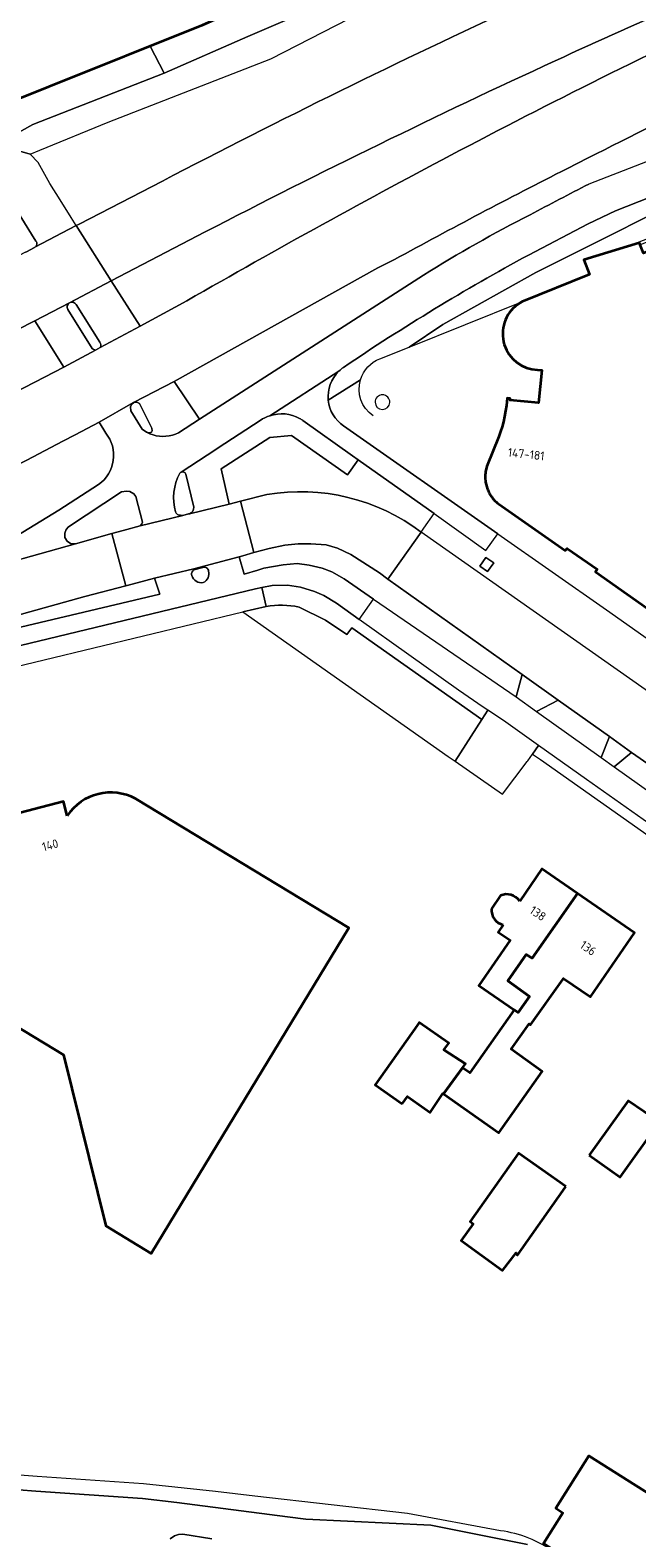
# Model space of a CAD drawing. Extents: x 151587 to 155483, y 462503 to 464608.
# Tile 227 of 236: x 154569 to 154632, y 463998 to 464153. Entities that reach past the tile are written whole.
import ezdxf
from ezdxf.enums import TextEntityAlignment as Align

# ---------------------------------------------------------------- set-up
doc = ezdxf.new("R2010")
doc.units = 0
doc.header["$LTSCALE"] = 0.5
for name, color, linetype, lineweight in [('B-RO-GK-BESCHOEIING-G', 251, 'GK-BESCHOEIING', 35), ('B-RO-GR-BEPLANTING_CULTUUR_BOSPLANTSOEN-GV', 251, 'CONTINUOUS', 18), ('B-RO-GR-GROENVOORZIENING-GV', 251, 'CONTINUOUS', 18), ('B-RO-OG-BEBOUWING-GV', 6, 'CONTINUOUS', 35), ('B-RO-OG-BEBOUWING-T18', 1, 'CONTINUOUS', 18), ('B-RO-OG-TERREIN_CULTUURSCHEIDING-GV', 251, 'CONTINUOUS', 18), ('B-RO-OG-WATER_KANAAL-GV', 251, 'CONTINUOUS', 18), ('B-RO-OG-WATER_SLOOT-GV', 251, 'CONTINUOUS', 18), ('B-RO-VH-VERHARDING_ASFALT-GV', 251, 'CONTINUOUS', 18), ('B-RO-VH-VERHARDING_BETONSTRAATSTEEN-GV', 251, 'CONTINUOUS', 18), ('B-RO-VH-VERHARDING_STRAATBAKSTEEN-GV', 251, 'CONTINUOUS', 18), ('B-RO-VH-VERHARDING_TEGEL-GV', 251, 'CONTINUOUS', 18)]:
    doc.layers.add(name, color=color, linetype=linetype, lineweight=lineweight)
doc.styles.add('NLCS-ISO-M200-T18', font='NLCS-ISO.ttf', dxfattribs={"height": 0.36})
doc.linetypes.add('GK-BESCHOEIING', pattern='A,30,-5,[1,NLCS.SHX,S=1,R=0,X=0,Y=0],-5', length=40)

msp = doc.modelspace()

# ---------------------------------------------------------------- linework, layer by layer
at = {"layer": 'B-RO-GK-BESCHOEIING-G', "flags": 128}
msp.add_lwpolyline([(154831.57, 464254.789), (154818.16, 464249.432), (154787.191, 464237.177), (154746.395, 464220.892), (154699.38, 464202.247), (154674.271, 464192.084), (154657.765, 464185.324), (154637.255, 464176.189), (154620.495, 464168.434), (154606.038, 464162.015), (154599.532, 464159.215), (154587.056, 464153.591), (154555.539, 464140.99)], dxfattribs=at)
at = {"layer": 'B-RO-GR-BEPLANTING_CULTUUR_BOSPLANTSOEN-GV', "flags": 128}
msp.add_lwpolyline([(154615.619, 464097.99), (154616.431, 464097.452), (154617.072, 464098.348), (154616.252, 464098.903)], close=True, dxfattribs=at)
msp.add_lwpolyline([(154593.667, 464093.86), (154591.27, 464093.284), (154612.38, 464078.429), (154613.088, 464077.931), (154615.832, 464082.223), (154602.457, 464091.655), (154601.938, 464090.982), (154599.775, 464092.454), (154597.036, 464093.794)], dxfattribs=at)
at = {"layer": 'B-RO-GR-BEPLANTING_CULTUUR_BOSPLANTSOEN-GV'}
msp.add_lwpolyline([(154597.036, 464093.794, 0.0938011), (154593.667, 464093.86)], format="xyb", dxfattribs=at)
at = {"layer": 'B-RO-GR-GROENVOORZIENING-GV'}
for points in [[(154605.618, 464115.622, 0.4155679), (154604.862, 464114.862)], [(154604.862, 464114.862, 0.4124675), (154605.618, 464114.11)], [(154606.373, 464114.837, 0.424666), (154605.618, 464115.622)], [(154605.618, 464114.11, 0.4021434), (154606.373, 464114.837)]]:
    msp.add_lwpolyline(points, format="xyb", dxfattribs=at)
at = {"layer": 'B-RO-OG-BEBOUWING-GV', "flags": 128}
for points in [[(154646.431, 464101.938), (154650.72, 464098.921), (154652.325, 464101.155), (154656.695, 464098.081), (154658.37, 464100.469), (154656.062, 464106.356), (154656.027, 464106.307), (154654.895, 464109.154), (154654.983, 464109.142), (154647.416, 464128.531), (154644.86, 464135.08), (154644.506, 464134.94), (154637.706, 464132.254), (154632.452, 464130.179), (154632.116, 464131.05), (154632.043, 464131.238), (154626.329, 464129.501), (154626.923, 464127.987), (154619.961, 464125.169), (154619.498, 464124.901)], [(154621.578, 464118.179), (154622.021, 464118.164), (154621.655, 464114.78), (154618.731, 464115.083), (154618.747, 464115.242), (154618.439, 464115.274), (154618.362, 464114.532), (154618.279, 464113.961), (154618.175, 464113.392), (154618.053, 464112.839), (154617.92, 464112.33), (154617.767, 464111.832), (154617.595, 464111.34), (154616.354, 464108.284), (154616.227, 464107.707)], [(154616.188, 464107.121), (154616.228, 464106.626), (154616.342, 464106.148)], [(154617.087, 464104.829), (154617.215, 464104.697)], [(154617.551, 464104.41), (154624.415, 464099.592), (154624.606, 464099.812), (154627.714, 464097.703), (154627.529, 464097.403), (154637.311, 464090.52), (154638.245, 464091.873), (154639.122, 464093.262), (154640.074, 464094.883), (154640.745, 464096.133)], [(154544.386, 464066.485), (154533.722, 464063.852), (154524.947, 464061.686), (154514.058, 464058.997), (154516.375, 464049.612), (154519.644, 464050.419), (154521.352, 464043.499), (154527.884, 464045.112), (154528.677, 464041.901), (154535.894, 464043.683), (154535.058, 464047.071), (154548.38, 464050.36), (154551.41, 464048.223), (154553.775, 464051.692), (154562.666, 464053.887), (154572.809, 464047.742), (154577.156, 464030.134), (154581.846, 464027.293), (154587.969, 464037.4), (154602.146, 464060.799), (154580.249, 464074.066)], [(154573.199, 464072.325), (154572.815, 464073.797), (154559.292, 464070.271), (154551.539, 464068.249)], [(154619.163, 464052.364), (154619.164, 464052.365), (154619.576, 464052.08), (154620.722, 464053.737), (154618.512, 464055.33), (154620.4, 464058.07), (154620.997, 464057.664), (154625.665, 464064.337), (154622.017, 464066.861), (154619.729, 464063.554)], [(154617.762, 464064.106), (154616.821, 464062.746)], [(154618.032, 464061.1), (154617.518, 464060.357), (154618.742, 464059.511), (154615.535, 464054.875), (154618.62, 464052.741), (154619.163, 464052.364)]]:
    msp.add_lwpolyline(points, dxfattribs=at)
at = {"layer": 'B-RO-OG-BEBOUWING-GV'}
for points in [[(154619.498, 464124.901, 0.7114079), (154621.578, 464118.179)], [(154616.227, 464107.707, 0.0427001), (154616.188, 464107.121)], [(154616.342, 464106.148, 0.0418763), (154616.572, 464105.581)], [(154616.572, 464105.581, 0.0492322), (154616.855, 464105.113)], [(154616.855, 464105.113, 0.0272457), (154617.087, 464104.829)], [(154617.215, 464104.697, 0.0393729), (154617.551, 464104.41)], [(154580.249, 464074.066, 0.3856917), (154573.199, 464072.325)], [(154619.729, 464063.554, 0.3652224), (154617.762, 464064.106)], [(154616.821, 464062.746, 0.3650784), (154618.032, 464061.1)]]:
    msp.add_lwpolyline(points, format="xyb", dxfattribs=at)
at = {"layer": 'B-RO-OG-BEBOUWING-GV', "flags": 128}
for points in [[(154611.895, 464043.712), (154617.588, 464039.701), (154622.049, 464046.025), (154618.86, 464048.323), (154620.698, 464050.917), (154620.833, 464050.809), (154624.159, 464055.484), (154624.24, 464055.601), (154627.003, 464053.69), (154631.551, 464060.265), (154625.665, 464064.337), (154620.997, 464057.664), (154620.4, 464058.07), (154618.512, 464055.33), (154620.722, 464053.737), (154619.576, 464052.08), (154619.164, 464052.365), (154619.163, 464052.364), (154614.596, 464045.869), (154613.842, 464046.382)], [(154607.66, 464042.685), (154608.2, 464043.446), (154610.508, 464041.81), (154611.832, 464043.756), (154611.895, 464043.712), (154613.842, 464046.382), (154614.141, 464046.792), (154611.941, 464048.243), (154612.428, 464048.945), (154609.406, 464051.067), (154609.177, 464050.741), (154604.868, 464044.663)], [(154626.877, 464037.397), (154630.059, 464035.137), (154634.113, 464040.801), (154630.87, 464043.017)], [(154624.469, 464034.202), (154619.597, 464037.603), (154614.65, 464030.604), (154614.948, 464030.361), (154613.704, 464028.632), (154617.947, 464025.55), (154619.352, 464027.36), (154619.515, 464027.144), (154624.153, 464033.752)], [(154630.047, 463992.798), (154631.915, 463995.754), (154633.102, 463995.004), (154636.494, 464000.377), (154626.838, 464006.477), (154623.44, 464001.106), (154624.178, 464000.64), (154622.171, 463997.461), (154625.718, 463995.222), (154629.907, 463992.576)]]:
    msp.add_lwpolyline(points, close=True, dxfattribs=at)
at = {"layer": 'B-RO-OG-TERREIN_CULTUURSCHEIDING-GV', "flags": 128}
for points in [[(154633.877, 464171.331), (154612.503, 464161.746), (154601.55, 464156.692), (154591.791, 464152.477), (154583.161, 464148.717), (154569.67, 464143.409), (154561.479, 464138.859), (154563.336, 464138.258), (154568.323, 464140.684), (154569.38, 464140.361), (154570.374, 464140.769), (154577.423, 464143.66), (154594.156, 464150.169), (154603.563, 464154.996), (154627.101, 464165.361), (154649.758, 464175.325)], [(154626.771, 464139.989), (154624.579, 464138.876)], [(154574.138, 464133.027), (154574.439, 464133.171), (154582.988, 464137.605)], [(154606.847, 464129.532), (154605.153, 464128.694), (154584.204, 464116.986), (154586.821, 464113.122), (154609.823, 464127.914)], [(154577.169, 464111.683), (154576.473, 464112.798)], [(154609.609, 464101.51), (154609.889, 464101.889), (154610.922, 464103.398), (154603.118, 464108.945), (154602.014, 464107.392), (154596.253, 464111.428), (154594.023, 464111.232), (154589.024, 464108.009), (154589.871, 464104.372), (154591.023, 464104.67)], [(154563.835, 464098.566), (154572.35, 464103.762), (154576.418, 464106.393)], [(154591.023, 464104.67), (154593.74, 464105.371)]]:
    msp.add_lwpolyline(points, dxfattribs=at)
at = {"layer": 'B-RO-OG-TERREIN_CULTUURSCHEIDING-GV'}
for points in [[(154582.988, 464137.605, -0.0118056), (154619.803, 464155.712)], [(154640.224, 464146.667, 0.0038413), (154626.771, 464139.989)], [(154624.579, 464138.876, 0.0077658), (154606.847, 464129.532)], [(154620.824, 464134.147, -0.0050093), (154626.838, 464137.293)], [(154609.823, 464127.914, -0.0224936), (154620.824, 464134.147)], [(154576.473, 464112.798, -0.0237544), (154536.064, 464093.634)], [(154576.418, 464106.393, 0.432678), (154577.169, 464111.683)], [(154593.74, 464105.371, -0.20537), (154609.609, 464101.51)]]:
    msp.add_lwpolyline(points, format="xyb", dxfattribs=at)
at = {"layer": 'B-RO-OG-TERREIN_CULTUURSCHEIDING-GV', "flags": 128}
for points in [[(154590.885, 464098.971), (154591.398, 464097.181), (154592.812, 464097.598), (154593.417, 464097.777), (154595.408, 464098.139), (154596.839, 464098.261), (154598.094, 464098.11), (154599.411, 464097.78), (154600.409, 464097.419), (154601.665, 464096.702), (154604.697, 464094.615), (154619.378, 464084.563), (154619.986, 464086.852), (154606.183, 464096.667), (154605.297, 464097.297), (154602.376, 464099.186), (154600.999, 464099.85), (154599.816, 464100.177), (154598.246, 464100.306), (154596.955, 464100.303), (154595.591, 464100.146), (154593.974, 464099.823), (154592.404, 464099.39), (154591.257, 464099.073)], [(154628.094, 464078.303), (154628.951, 464080.491), (154623.672, 464084.198), (154621.47, 464083.06)], [(154629.439, 464077.352), (154636.213, 464072.544), (154637.17, 464074.732), (154631.242, 464078.839)]]:
    msp.add_lwpolyline(points, close=True, dxfattribs=at)
at = {"layer": 'B-RO-OG-WATER_KANAAL-GV', "flags": 128}
msp.add_lwpolyline([(154498.864, 464131.973), (154498.627, 464131.916), (154495.109, 464131.067), (154497.07, 464123.405), (154497.672, 464123.559), (154498.5, 464122.909), (154501.529, 464120.729), (154513.01, 464124.702), (154532.168, 464131.675), (154535.189, 464132.773), (154544.873, 464136.675), (154547.437, 464137.712), (154547.439, 464137.713), (154550.769, 464139.06), (154551.89, 464139.514), (154555.539, 464140.99), (154581.748, 464151.469), (154587.056, 464153.591), (154599.532, 464159.215), (154600.123, 464159.469), (154606.038, 464162.015), (154611.19, 464164.302), (154620.495, 464168.434), (154637.255, 464176.189)], dxfattribs=at)
at = {"layer": 'B-RO-OG-WATER_SLOOT-GV', "flags": 128}
for points in [[(154601.55, 464156.692), (154600.123, 464159.469), (154599.532, 464159.215), (154587.056, 464153.591), (154581.748, 464151.469), (154583.161, 464148.717), (154591.791, 464152.477)], [(154559.592, 464138.13), (154561.479, 464138.859), (154569.67, 464143.409), (154583.161, 464148.717), (154581.748, 464151.469), (154555.539, 464140.99), (154559.337, 464138.31)]]:
    msp.add_lwpolyline(points, close=True, dxfattribs=at)
for points in [[(154592.482, 464002.332), (154588.442, 464002.83), (154581.058, 464003.593), (154570.094, 464004.355), (154563.006, 464004.913), (154552.226, 464005.073), (154548.878, 464005.221), (154545.333, 464005.517), (154540.47, 464006.417), (154533.822, 464008.135), (154525.291, 464011.378), (154522.946, 464012.899), (154520.912, 464014.448), (154518.525, 464017.997), (154514.323, 464025), (154511.975, 464029.158), (154510.424, 464033.91), (154508.013, 464037.661), (154504.548, 464041.217), (154503.029, 464039.288)], [(154507.512, 464034.026), (154510.595, 464028.551), (154513.027, 464024.245), (154517.259, 464017.192), (154519.806, 464013.405), (154522.082, 464011.671), (154524.609, 464010.033), (154533.366, 464006.703), (154540.145, 464004.952), (154545.134, 464004.028), (154548.782, 464003.724), (154552.182, 464003.573), (154562.936, 464003.414), (154569.983, 464002.859), (154580.929, 464002.098), (154584.476, 464001.705), (154595.853, 464000.219), (154597.724, 463999.975), (154610.58, 463999.355), (154620.549, 463997.377)], [(154620.549, 463997.377), (154610.58, 463999.355), (154597.724, 463999.975), (154595.853, 464000.219), (154584.476, 464001.705), (154580.929, 464002.098), (154569.983, 464002.859), (154562.936, 464003.414), (154552.182, 464003.573), (154548.782, 464003.724), (154545.134, 464004.028), (154540.145, 464004.952), (154533.366, 464006.703), (154524.609, 464010.033), (154522.082, 464011.671), (154519.806, 464013.405), (154517.259, 464017.192), (154513.027, 464024.245), (154510.595, 464028.551), (154507.512, 464034.026)], [(154617.747, 463998.787), (154608.207, 464000.558), (154592.482, 464002.332)], [(154588.08, 463997.968), (154585.082, 463998.443), (154584.66, 463998.412), (154584.221, 463998.261), (154583.776, 463997.936)], [(154583.776, 463997.936), (154584.221, 463998.261), (154584.66, 463998.412), (154585.082, 463998.443), (154588.08, 463997.968)]]:
    msp.add_lwpolyline(points, dxfattribs=at)
at = {"layer": 'B-RO-OG-WATER_SLOOT-GV'}
msp.add_lwpolyline([(154623.313, 463996.568, 0.1239923), (154617.747, 463998.787)], format="xyb", dxfattribs=at)
at = {"layer": 'B-RO-VH-VERHARDING_ASFALT-GV'}
for points in [[(154623.382, 464149.976, -0.0067061), (154650.354, 464161.947)], [(154619.803, 464155.712, 0.0118056), (154582.988, 464137.605)], [(154644.869, 464156.295, 0.0116865), (154613.543, 464140.737)], [(154587.38, 464132.37, -0.0117175), (154623.382, 464149.976)], [(154626.771, 464139.989, -0.0038413), (154640.224, 464146.667)], [(154613.543, 464140.737, 0.009158), (154585.508, 464125.29)], [(154606.847, 464129.532, -0.0077658), (154624.579, 464138.876)], [(154536.064, 464093.634, 0.0237544), (154576.473, 464112.798)]]:
    msp.add_lwpolyline(points, format="xyb", dxfattribs=at)
at = {"layer": 'B-RO-VH-VERHARDING_ASFALT-GV', "flags": 128}
for points in [[(154624.579, 464138.876), (154626.771, 464139.989)], [(154582.988, 464137.605), (154574.439, 464133.171), (154574.138, 464133.027), (154577.714, 464127.329), (154587.38, 464132.37)], [(154566.151, 464121.355), (154569.865, 464123.231), (154573.43, 464125.092), (154577.714, 464127.329), (154574.138, 464133.027), (154569.867, 464130.796), (154569.835, 464130.779), (154569.004, 464130.319), (154568.916, 464130.301), (154565.846, 464128.726), (154564.456, 464127.996)], [(154576.473, 464112.798), (154579.953, 464114.797), (154580.098, 464114.869), (154584.204, 464116.986), (154605.153, 464128.694), (154606.847, 464129.532)], [(154585.508, 464125.29), (154580.693, 464122.696), (154576.58, 464120.476), (154576.122, 464120.228), (154572.863, 464118.475)], [(154572.863, 464118.475), (154560.748, 464112.234), (154560.715, 464112.217), (154560.71, 464112.215), (154556.745, 464110.271), (154551.958, 464107.987), (154547.15, 464105.756), (154542.314, 464103.578), (154537.456, 464101.453), (154532.572, 464099.382), (154527.665, 464097.365), (154523.563, 464095.725), (154518.621, 464093.805), (154515.309, 464092.556), (154511.994, 464091.333), (154508.669, 464090.133), (154505.336, 464088.956), (154500.318, 464087.24), (154500.016, 464088.191), (154493.011, 464084.91)]]:
    msp.add_lwpolyline(points, dxfattribs=at)
msp.add_lwpolyline([(154637.17, 464074.732), (154639.461, 464073.079), (154641.7, 464071.503), (154645.778, 464068.633), (154648.426, 464066.769), (154652.909, 464063.514), (154666.64, 464053.787), (154670.081, 464058.746), (154668.277, 464060.018), (154661.852, 464064.675), (154647.687, 464074.711), (154641.282, 464079.248), (154626.87, 464089.356), (154609.609, 464101.51), (154606.183, 464096.667), (154619.986, 464086.852), (154623.672, 464084.198), (154628.951, 464080.491), (154631.242, 464078.839)], close=True, dxfattribs=at)
at = {"layer": 'B-RO-VH-VERHARDING_BETONSTRAATSTEEN-GV'}
for points in [[(154650.354, 464161.947, 0.0067061), (154623.382, 464149.976)], [(154613.543, 464140.737, -0.0116865), (154644.869, 464156.295)], [(154623.382, 464149.976, 0.0117175), (154587.38, 464132.37)], [(154585.508, 464125.29, -0.009158), (154613.543, 464140.737)], [(154569.867, 464130.796, 0.4577225), (154569.99, 464131.436)], [(154573.434, 464125.083, 0.4100658), (154573.255, 464124.398)], [(154574.121, 464124.91, 0.4118447), (154573.434, 464125.083)], [(154576.58, 464120.476, 0.3167336), (154576.568, 464121.038)], [(154575.782, 464120.378, 0.1929051), (154576.122, 464120.228)], [(154584.776, 464107.557, 0.1904578), (154584.336, 464103.577)], [(154584.904, 464107.663, 0.1202067), (154584.776, 464107.557)], [(154585.397, 464107.465, 0.4370889), (154584.914, 464107.668)], [(154609.609, 464101.51, 0.20537), (154593.74, 464105.371)], [(154585.76, 464103.382, 0.3669083), (154586.212, 464104.08)], [(154584.336, 464103.577, 0.3064933), (154584.854, 464103.23)], [(154586.362, 464097.65, 0.4765666), (154586.021, 464097.043)], [(154587.732, 464097.495, 0.4982111), (154587.153, 464097.868)], [(154586.021, 464097.043, 0.3949929), (154587.173, 464096.314)], [(154587.173, 464096.314, 0.3940298), (154587.732, 464097.495)]]:
    msp.add_lwpolyline(points, format="xyb", dxfattribs=at)
at = {"layer": 'B-RO-VH-VERHARDING_BETONSTRAATSTEEN-GV', "flags": 128}
for points in [[(154569.99, 464131.436), (154568.356, 464134.023)], [(154587.38, 464132.37), (154577.714, 464127.329), (154580.693, 464122.696), (154585.508, 464125.29)], [(154568.916, 464130.301), (154569.004, 464130.319), (154569.835, 464130.779), (154569.867, 464130.796)], [(154573.255, 464124.398), (154575.782, 464120.378)], [(154576.568, 464121.038), (154574.121, 464124.91)], [(154560.71, 464112.215), (154560.715, 464112.217), (154560.748, 464112.234), (154572.863, 464118.475), (154569.865, 464123.231), (154566.151, 464121.355)], [(154576.122, 464120.228), (154576.58, 464120.476)], [(154584.914, 464107.668), (154584.904, 464107.663)], [(154586.212, 464104.08), (154585.397, 464107.465)], [(154593.74, 464105.371), (154591.023, 464104.67), (154592.404, 464099.39), (154593.974, 464099.823), (154595.591, 464100.146), (154596.955, 464100.303), (154598.246, 464100.306), (154599.816, 464100.177), (154600.999, 464099.85), (154602.376, 464099.186), (154605.297, 464097.297), (154606.183, 464096.667), (154609.609, 464101.51)], [(154584.854, 464103.23), (154585.104, 464103.224), (154585.686, 464103.364), (154585.76, 464103.382)], [(154577.78, 464101.34), (154574.066, 464100.29), (154555.691, 464095.14), (154555.631, 464095.123), (154555.496, 464095.082), (154536.429, 464089.197), (154483.235, 464071.711), (154482.37, 464071.373)], [(154486.844, 464067.081), (154522.868, 464078.899), (154522.901, 464078.907), (154562.111, 464090.231), (154562.021, 464090.605), (154561.971, 464090.974), (154562.207, 464091.25), (154562.822, 464091.478), (154575.029, 464094.863), (154579.237, 464095.986), (154577.78, 464101.34)], [(154587.153, 464097.868), (154586.362, 464097.65)]]:
    msp.add_lwpolyline(points, dxfattribs=at)
for points in [[(154581.345, 464111.765), (154581.65, 464111.704), (154581.857, 464111.778), (154581.942, 464111.918), (154581.886, 464112.181), (154580.648, 464114.728), (154580.354, 464114.869), (154580.098, 464114.869), (154579.803, 464114.64), (154579.708, 464114.374), (154579.752, 464113.965), (154580.918, 464112.104)], [(154577.78, 464101.34), (154578.941, 464101.668), (154580.686, 464102.161), (154580.872, 464102.341), (154580.952, 464102.519), (154580.268, 464105.155), (154580.038, 464105.45), (154579.641, 464105.676), (154579.297, 464105.726), (154578.799, 464105.629), (154573.322, 464102.045), (154573.098, 464101.762), (154572.958, 464101.381), (154572.946, 464100.948), (154573.198, 464100.578), (154573.525, 464100.332), (154574.066, 464100.29)], [(154580.686, 464102.161), (154578.941, 464101.668), (154577.78, 464101.34), (154579.237, 464095.986), (154580.402, 464096.297), (154582.171, 464096.769), (154586.21, 464097.729), (154590.885, 464098.971), (154591.257, 464099.073), (154592.404, 464099.39), (154591.023, 464104.67), (154589.871, 464104.372), (154585.76, 464103.382), (154585.686, 464103.364), (154585.104, 464103.224)], [(154582.171, 464096.769), (154580.402, 464096.297), (154579.237, 464095.986), (154575.029, 464094.863), (154562.822, 464091.478), (154562.207, 464091.25), (154561.971, 464090.974), (154562.021, 464090.605), (154562.268, 464090.424), (154562.584, 464090.366), (154582.73, 464095.13)], [(154619.378, 464084.563), (154621.47, 464083.06), (154623.672, 464084.198), (154619.986, 464086.852)], [(154617.975, 464074.534), (154620.487, 464077.895), (154620.563, 464077.987), (154621.043, 464078.668), (154621.673, 464079.564), (154618.071, 464082.127), (154616.449, 464083.188), (154615.832, 464082.223), (154613.088, 464077.931)]]:
    msp.add_lwpolyline(points, close=True, dxfattribs=at)
at = {"layer": 'B-RO-VH-VERHARDING_STRAATBAKSTEEN-GV', "flags": 128}
for points in [[(154615.619, 464097.99), (154616.252, 464098.903), (154617.072, 464098.348), (154616.431, 464097.452)], [(154628.951, 464080.491), (154628.094, 464078.303), (154629.439, 464077.352), (154631.242, 464078.839)]]:
    msp.add_lwpolyline(points, close=True, dxfattribs=at)
at = {"layer": 'B-RO-VH-VERHARDING_TEGEL-GV', "flags": 128}
for points in [[(154643.164, 464139.173), (154641.763, 464143.084), (154626.838, 464137.293)], [(154573.612, 464133.864), (154572.469, 464135.683), (154571.42, 464137.353), (154570.198, 464139.508), (154569.38, 464140.361), (154568.323, 464140.684), (154563.336, 464138.258), (154561.479, 464138.859), (154559.592, 464138.13), (154561.921, 464136.128), (154562.001, 464136.524), (154562.165, 464136.737), (154562.375, 464136.735), (154565.789, 464136.7), (154566.386, 464136.583), (154566.871, 464136.371), (154567.652, 464135.134), (154568.356, 464134.023), (154569.99, 464131.436)], [(154605.352, 464119.336), (154608.354, 464120.534), (154611.83, 464122.858), (154621.376, 464128.205), (154640.279, 464137.676), (154642.905, 464138.974), (154644.118, 464135.918), (154644.506, 464134.94), (154644.86, 464135.08), (154647.416, 464128.531), (154647.795, 464128.679), (154646.187, 464132.799), (154644.832, 464136.271), (154644.131, 464138.067)], [(154641.587, 464139.29), (154629.588, 464134.539), (154626.769, 464133.223), (154620.619, 464130)], [(154620.619, 464130), (154626.769, 464133.223), (154629.588, 464134.539), (154641.587, 464139.29)], [(154569.867, 464130.796), (154574.138, 464133.027), (154573.612, 464133.864)], [(154576.58, 464120.476), (154580.693, 464122.696), (154577.714, 464127.329), (154573.43, 464125.092), (154573.434, 464125.083)], [(154609.823, 464127.914), (154586.821, 464113.122), (154584.638, 464111.716), (154584.33, 464111.584), (154584.011, 464111.48), (154583.684, 464111.406), (154583.351, 464111.362), (154583.016, 464111.349), (154582.681, 464111.366), (154582.349, 464111.414), (154582.023, 464111.492), (154581.705, 464111.599), (154581.345, 464111.765), (154580.918, 464112.104), (154579.752, 464113.965), (154579.708, 464114.374), (154579.803, 464114.64), (154580.098, 464114.869), (154579.953, 464114.797), (154576.473, 464112.798), (154577.169, 464111.683)], [(154573.434, 464125.083), (154573.43, 464125.092), (154569.865, 464123.231)], [(154575.782, 464120.378), (154573.255, 464124.398)], [(154574.121, 464124.91), (154576.568, 464121.038)], [(154569.865, 464123.231), (154572.863, 464118.475), (154576.122, 464120.228)], [(154594.044, 464113.472), (154601.141, 464118.054)], [(154601.141, 464118.054), (154594.044, 464113.472)], [(154603.353, 464117.176), (154600.05, 464115.073)], [(154600.05, 464115.073), (154603.353, 464117.176)], [(154584.904, 464107.663), (154584.914, 464107.668), (154588.475, 464110.007), (154588.736, 464110.178), (154593.058, 464112.987)], [(154593.058, 464112.987), (154588.736, 464110.178), (154588.475, 464110.007), (154584.914, 464107.668)], [(154589.024, 464108.009), (154594.023, 464111.232), (154596.253, 464111.428), (154602.014, 464107.392), (154603.118, 464108.945), (154602.536, 464109.358), (154597.425, 464112.989)], [(154597.425, 464112.989), (154602.536, 464109.358), (154603.118, 464108.945), (154610.922, 464103.398), (154616.233, 464099.599), (154617.484, 464101.313)], [(154601.624, 464112.415), (154617.484, 464101.313), (154628.652, 464093.495), (154647.647, 464080.093)], [(154617.484, 464101.313), (154601.624, 464112.415)], [(154585.397, 464107.465), (154586.212, 464104.08)], [(154585.76, 464103.382), (154589.871, 464104.372), (154589.024, 464108.009)], [(154555.691, 464095.14), (154574.066, 464100.29), (154573.525, 464100.332), (154573.198, 464100.578), (154572.946, 464100.948), (154572.958, 464101.381), (154573.098, 464101.762), (154573.322, 464102.045), (154578.799, 464105.629), (154579.297, 464105.726), (154579.641, 464105.676), (154580.038, 464105.45), (154580.268, 464105.155), (154580.952, 464102.519), (154580.872, 464102.341), (154580.686, 464102.161), (154585.104, 464103.224)], [(154576.418, 464106.393), (154572.35, 464103.762), (154563.835, 464098.566)], [(154585.104, 464103.224), (154584.854, 464103.23)], [(154562.541, 464088.444), (154592.549, 464095.662), (154593.225, 464095.799), (154594.268, 464096.009), (154595.843, 464096.037), (154597.197, 464095.827), (154598.641, 464095.381), (154599.605, 464094.978), (154600.89, 464094.197), (154603.217, 464092.517), (154604.697, 464094.615), (154601.665, 464096.702), (154600.409, 464097.419), (154599.411, 464097.78), (154598.094, 464098.11), (154596.839, 464098.261), (154595.408, 464098.139), (154593.417, 464097.777), (154592.812, 464097.598), (154591.398, 464097.181), (154590.885, 464098.971), (154586.21, 464097.729), (154582.171, 464096.769), (154582.73, 464095.13), (154562.584, 464090.366)], [(154586.362, 464097.65), (154587.153, 464097.868)], [(154603.217, 464092.517), (154600.89, 464094.197), (154599.605, 464094.978), (154598.641, 464095.381), (154597.197, 464095.827), (154595.843, 464096.037), (154594.268, 464096.009), (154593.225, 464095.799), (154593.667, 464093.86)], [(154486.451, 464064.796), (154523.297, 464076.927), (154570.821, 464088.367), (154591.27, 464093.284), (154593.667, 464093.86), (154593.225, 464095.799), (154592.549, 464095.662), (154562.541, 464088.444), (154522.901, 464078.907), (154522.868, 464078.899), (154486.844, 464067.081)], [(154597.036, 464093.794), (154599.775, 464092.454), (154601.938, 464090.982), (154602.457, 464091.655), (154615.832, 464082.223), (154616.449, 464083.188), (154615.985, 464083.491), (154613.45, 464085.228), (154603.217, 464092.517)]]:
    msp.add_lwpolyline(points, dxfattribs=at)
for points in [[(154632.043, 464131.238), (154632.002, 464131.345), (154634.252, 464132.219), (154634.371, 464131.925), (154632.116, 464131.05), (154632.452, 464130.179), (154637.706, 464132.254), (154644.506, 464134.94), (154644.118, 464135.918), (154642.905, 464138.974), (154640.279, 464137.676), (154621.376, 464128.205), (154611.83, 464122.858), (154608.354, 464120.534), (154619.961, 464125.169), (154626.923, 464127.987), (154626.329, 464129.501)], [(154580.098, 464114.869), (154580.354, 464114.869), (154580.648, 464114.728), (154581.886, 464112.181), (154581.942, 464111.918), (154581.857, 464111.778), (154581.65, 464111.704), (154581.345, 464111.765), (154581.705, 464111.599), (154582.023, 464111.492), (154582.349, 464111.414), (154582.681, 464111.366), (154583.016, 464111.349), (154583.351, 464111.362), (154583.684, 464111.406), (154584.011, 464111.48), (154584.33, 464111.584), (154584.638, 464111.716), (154586.821, 464113.122), (154584.204, 464116.986)], [(154621.043, 464078.668), (154621.865, 464078.113), (154634.195, 464069.397), (154634.767, 464070.29), (154626.587, 464076.068), (154621.673, 464079.564)]]:
    msp.add_lwpolyline(points, close=True, dxfattribs=at)
at = {"layer": 'B-RO-VH-VERHARDING_TEGEL-GV'}
for points in [[(154626.838, 464137.293, 0.0050093), (154620.824, 464134.147)], [(154620.824, 464134.147, 0.0224936), (154609.823, 464127.914)], [(154569.99, 464131.436, -0.4577225), (154569.867, 464130.796)], [(154620.619, 464130, 0.0244064), (154601.611, 464118.44)], [(154601.611, 464118.44, -0.0244064), (154620.619, 464130)], [(154573.255, 464124.398, -0.4100658), (154573.434, 464125.083)], [(154573.434, 464125.083, -0.4118447), (154574.121, 464124.91)], [(154576.568, 464121.038, -0.3167336), (154576.58, 464120.476)], [(154576.122, 464120.228, -0.1929051), (154575.782, 464120.378)], [(154603.353, 464117.176, -0.2320236), (154605.352, 464119.336)], [(154601.141, 464118.054, 0.2284213), (154600.05, 464115.073)], [(154600.05, 464115.073, -0.2284213), (154601.141, 464118.054)], [(154601.611, 464118.44, 0.0421091), (154601.141, 464118.054)], [(154601.141, 464118.054, -0.0421091), (154601.611, 464118.44)], [(154604.651, 464113.473, -0.3245736), (154603.353, 464117.176)], [(154600.05, 464115.073, 0.2220732), (154601.624, 464112.415)], [(154601.624, 464112.415, -0.2220732), (154600.05, 464115.073)], [(154593.058, 464112.987, -0.071637), (154594.044, 464113.472)], [(154594.044, 464113.472, 0.071637), (154593.058, 464112.987)], [(154594.044, 464113.472, -0.2078127), (154597.095, 464113.19)], [(154597.095, 464113.19, 0.2078127), (154594.044, 464113.472)], [(154597.095, 464113.19, -0.0279704), (154597.425, 464112.989)], [(154597.425, 464112.989, 0.0279704), (154597.095, 464113.19)], [(154577.169, 464111.683, -0.432678), (154576.418, 464106.393)], [(154584.336, 464103.577, -0.1904578), (154584.776, 464107.557)], [(154584.776, 464107.557, -0.1202067), (154584.904, 464107.663)], [(154584.914, 464107.668, -0.4370889), (154585.397, 464107.465)], [(154586.212, 464104.08, -0.3669083), (154585.76, 464103.382)], [(154584.854, 464103.23, -0.3064933), (154584.336, 464103.577)], [(154586.021, 464097.043, -0.4765666), (154586.362, 464097.65)], [(154587.153, 464097.868, -0.4982111), (154587.732, 464097.495)], [(154587.173, 464096.314, -0.3949929), (154586.021, 464097.043)], [(154587.732, 464097.495, -0.3940298), (154587.173, 464096.314)], [(154593.667, 464093.86, -0.0938011), (154597.036, 464093.794)]]:
    msp.add_lwpolyline(points, format="xyb", dxfattribs=at)

# ---------------------------------------------------------------- texts
at = {"layer": 'B-RO-OG-BEBOUWING-T18', "style": 'NLCS-ISO-M200-T18'}
for s, rotation, p in [('147-181', 353.8, (154620.4, 464109.52)), ('140', 14.6, (154571.448, 464069.307)), ('138', 325.3, (154621.604, 464062.282)), ('136', 325.3, (154626.771, 464058.714))]:
    msp.add_text(s, height=0.9, rotation=rotation, dxfattribs=at).set_placement(p, align=Align.MIDDLE)

doc.saveas('drawing.dxf')
